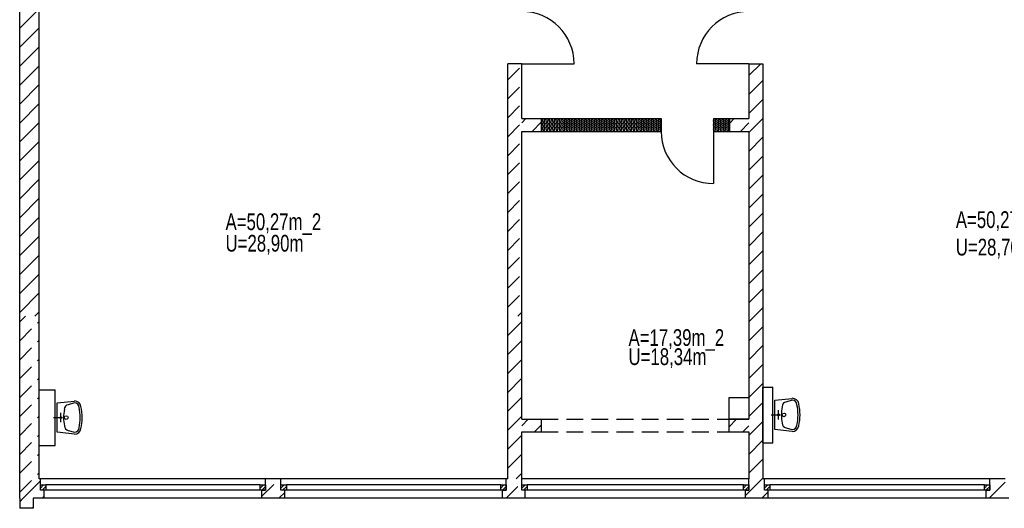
# Model space of a CAD drawing. Header units: metres. Extents: x 940 to 7099, y 1771 to 4983.
# Tile 1 of 15: x 1300 to 2770, y 1771 to 2501. Entities that reach past the tile are written whole.
import ezdxf

# ---------------------------------------------------------------- set-up
doc = ezdxf.new("R2010")
doc.units = ezdxf.units.M
doc.header["$LTSCALE"] = 100
doc.header["$MEASUREMENT"] = 0
doc.linetypes.add('DASHDOT', pattern=[1, 0.5, -0.25, 0, -0.25])
doc.linetypes.add('HIDDEN', pattern=[0.375, 0.25, -0.125])
for name, color, linetype in [('20', 211, 'Continuous'), ('22', 211, 'Continuous'), ('30', 5, 'Continuous'), ('32', 2, 'Continuous'), ('36', 3, 'Continuous'), ('64', 7, 'Continuous'), ('67', 2, 'Continuous'), ('68', 211, 'Continuous'), ('69', 6, 'Continuous')]:
    doc.layers.add(name, color=color, linetype=linetype)

msp = doc.modelspace()

# ---------------------------------------------------------------- linework, layer by layer
at = {"layer": '20', "linetype": 'Continuous'}
for p, q in [((1300, 2487.9394), (1329, 2516.9394)), ((1300, 2459.6551), (1329, 2488.6551)), ((1300, 2431.3708), (1329, 2460.3708)), ((1300, 2403.0866), (1329, 2432.0866)), ((2389, 2417.2843), (2406.7157, 2435)), ((1300, 2374.8023), (1329, 2403.8023)), ((2389, 2389), (2410, 2410)), ((1300, 2346.518), (1329, 2375.518)), ((2389, 2360.7157), (2410, 2381.7157)), ((2389, 2332.4315), (2410, 2353.4315)), ((1300, 2318.2338), (1329, 2347.2338)), ((2081.075, 2348.9688), (2081.4246, 2350.0308)), ((2081.075, 2342.9688), (2081.4246, 2344.0308)), ((2083.9246, 2348.9688), (2083.575, 2350.0308)), ((2083.9246, 2342.9688), (2083.575, 2344.0308)), ((2086.075, 2348.9688), (2086.4246, 2350.0308)), ((2086.075, 2342.9688), (2086.4246, 2344.0308)), ((2088.9246, 2348.9688), (2088.575, 2350.0308)), ((2088.9246, 2342.9688), (2088.575, 2344.0308)), ((2091.075, 2348.9688), (2091.4246, 2350.0308)), ((2091.075, 2342.9688), (2091.4246, 2344.0308)), ((2093.9246, 2348.9688), (2093.575, 2350.0308)), ((2093.9246, 2342.9688), (2093.575, 2344.0308)), ((2096.075, 2348.9688), (2096.4246, 2350.0308)), ((2096.075, 2342.9688), (2096.4246, 2344.0308)), ((2098.9246, 2348.9688), (2098.575, 2350.0308)), ((2098.9246, 2342.9688), (2098.575, 2344.0308)), ((2101.075, 2348.9688), (2101.4246, 2350.0308)), ((2101.075, 2342.9688), (2101.4246, 2344.0308)), ((2103.9246, 2348.9688), (2103.575, 2350.0308)), ((2103.9246, 2342.9688), (2103.575, 2344.0308)), ((2106.075, 2348.9688), (2106.4246, 2350.0308)), ((2106.075, 2342.9688), (2106.4246, 2344.0308)), ((2108.9246, 2348.9688), (2108.575, 2350.0308)), ((2108.9246, 2342.9688), (2108.575, 2344.0308)), ((2111.075, 2348.9688), (2111.4246, 2350.0308)), ((2111.075, 2342.9688), (2111.4246, 2344.0308)), ((2113.9246, 2348.9688), (2113.575, 2350.0308)), ((2113.9246, 2342.9688), (2113.575, 2344.0308)), ((2116.075, 2348.9688), (2116.4246, 2350.0308)), ((2116.075, 2342.9688), (2116.4246, 2344.0308)), ((2118.9246, 2348.9688), (2118.575, 2350.0308)), ((2118.9246, 2342.9688), (2118.575, 2344.0308)), ((2121.075, 2348.9688), (2121.4246, 2350.0308)), ((2121.075, 2342.9688), (2121.4246, 2344.0308)), ((2123.9246, 2348.9688), (2123.575, 2350.0308)), ((2123.9246, 2342.9688), (2123.575, 2344.0308)), ((2126.075, 2348.9688), (2126.4246, 2350.0308)), ((2126.075, 2342.9688), (2126.4246, 2344.0308)), ((2128.9246, 2348.9688), (2128.575, 2350.0308)), ((2128.9246, 2342.9688), (2128.575, 2344.0308)), ((2131.075, 2348.9688), (2131.4246, 2350.0308)), ((2131.075, 2342.9688), (2131.4246, 2344.0308)), ((2133.9246, 2348.9688), (2133.575, 2350.0308)), ((2133.9246, 2342.9688), (2133.575, 2344.0308)), ((2136.075, 2348.9688), (2136.4246, 2350.0308)), ((2136.075, 2342.9688), (2136.4246, 2344.0308)), ((2138.9246, 2348.9688), (2138.575, 2350.0308)), ((2138.9246, 2342.9688), (2138.575, 2344.0308)), ((2141.075, 2348.9688), (2141.4246, 2350.0308)), ((2141.075, 2342.9688), (2141.4246, 2344.0308)), ((2143.9246, 2348.9688), (2143.575, 2350.0308)), ((2143.9246, 2342.9688), (2143.575, 2344.0308)), ((2146.075, 2348.9688), (2146.4246, 2350.0308)), ((2146.075, 2342.9688), (2146.4246, 2344.0308)), ((2148.9246, 2348.9688), (2148.575, 2350.0308)), ((2148.9246, 2342.9688), (2148.575, 2344.0308)), ((2151.075, 2348.9688), (2151.4246, 2350.0308)), ((2151.075, 2342.9688), (2151.4246, 2344.0308)), ((2153.9246, 2348.9688), (2153.575, 2350.0308)), ((2153.9246, 2342.9688), (2153.575, 2344.0308)), ((2156.075, 2348.9688), (2156.4246, 2350.0308)), ((2156.075, 2342.9688), (2156.4246, 2344.0308)), ((2158.9246, 2348.9688), (2158.575, 2350.0308)), ((2158.9246, 2342.9688), (2158.575, 2344.0308)), ((2161.075, 2348.9688), (2161.4246, 2350.0308)), ((2161.075, 2342.9688), (2161.4246, 2344.0308)), ((2163.9246, 2348.9688), (2163.575, 2350.0308)), ((2163.9246, 2342.9688), (2163.575, 2344.0308)), ((2166.075, 2348.9688), (2166.4246, 2350.0308)), ((2166.075, 2342.9688), (2166.4246, 2344.0308)), ((2168.9246, 2348.9688), (2168.575, 2350.0308)), ((2168.9246, 2342.9688), (2168.575, 2344.0308)), ((2171.075, 2348.9688), (2171.4246, 2350.0308)), ((2171.075, 2342.9688), (2171.4246, 2344.0308)), ((2173.9246, 2348.9688), (2173.575, 2350.0308)), ((2173.9246, 2342.9688), (2173.575, 2344.0308)), ((2176.075, 2348.9688), (2176.4246, 2350.0308)), ((2176.075, 2342.9688), (2176.4246, 2344.0308)), ((2178.9246, 2348.9688), (2178.575, 2350.0308)), ((2178.9246, 2342.9688), (2178.575, 2344.0308)), ((2181.075, 2348.9688), (2181.4246, 2350.0308)), ((2181.075, 2342.9688), (2181.4246, 2344.0308)), ((2183.9246, 2348.9688), (2183.575, 2350.0308)), ((2183.9246, 2342.9688), (2183.575, 2344.0308)), ((2186.075, 2348.9688), (2186.4246, 2350.0308)), ((2186.075, 2342.9688), (2186.4246, 2344.0308)), ((2188.9246, 2348.9688), (2188.575, 2350.0308)), ((2188.9246, 2342.9688), (2188.575, 2344.0308)), ((2191.075, 2348.9688), (2191.4246, 2350.0308)), ((2191.075, 2342.9688), (2191.4246, 2344.0308)), ((2193.9246, 2348.9688), (2193.575, 2350.0308)), ((2193.9246, 2342.9688), (2193.575, 2344.0308)), ((2196.075, 2348.9688), (2196.4246, 2350.0308)), ((2196.075, 2342.9688), (2196.4246, 2344.0308)), ((2198.9246, 2348.9688), (2198.575, 2350.0308)), ((2198.9246, 2342.9688), (2198.575, 2344.0308)), ((2201.075, 2348.9688), (2201.4246, 2350.0308)), ((2201.075, 2342.9688), (2201.4246, 2344.0308)), ((2203.9246, 2348.9688), (2203.575, 2350.0308)), ((2203.9246, 2342.9688), (2203.575, 2344.0308)), ((2206.075, 2348.9688), (2206.4246, 2350.0308)), ((2206.075, 2342.9688), (2206.4246, 2344.0308)), ((2208.9246, 2348.9688), (2208.575, 2350.0308)), ((2208.9246, 2342.9688), (2208.575, 2344.0308)), ((2211.075, 2348.9688), (2211.4246, 2350.0308)), ((2211.075, 2342.9688), (2211.4246, 2344.0308)), ((2213.9246, 2348.9688), (2213.575, 2350.0308)), ((2213.9246, 2342.9688), (2213.575, 2344.0308)), ((2216.075, 2348.9688), (2216.4246, 2350.0308)), ((2216.075, 2342.9688), (2216.4246, 2344.0308)), ((2218.9246, 2348.9688), (2218.575, 2350.0308)), ((2218.9246, 2342.9688), (2218.575, 2344.0308)), ((2221.075, 2348.9688), (2221.4246, 2350.0308)), ((2221.075, 2342.9688), (2221.4246, 2344.0308)), ((2223.9246, 2348.9688), (2223.575, 2350.0308)), ((2223.9246, 2342.9688), (2223.575, 2344.0308)), ((2226.075, 2348.9688), (2226.4246, 2350.0308)), ((2226.075, 2342.9688), (2226.4246, 2344.0308)), ((2228.9246, 2348.9688), (2228.575, 2350.0308)), ((2228.9246, 2342.9688), (2228.575, 2344.0308)), ((2231.075, 2348.9688), (2231.4246, 2350.0308)), ((2231.075, 2342.9688), (2231.4246, 2344.0308)), ((2233.9246, 2348.9688), (2233.575, 2350.0308)), ((2233.9246, 2342.9688), (2233.575, 2344.0308)), ((2236.075, 2348.9688), (2236.4246, 2350.0308)), ((2236.075, 2342.9688), (2236.4246, 2344.0308)), ((2238.9246, 2348.9688), (2238.575, 2350.0308)), ((2238.9246, 2342.9688), (2238.575, 2344.0308)), ((2241.075, 2348.9688), (2241.4246, 2350.0308)), ((2241.075, 2342.9688), (2241.4246, 2344.0308)), ((2243.9246, 2348.9688), (2243.575, 2350.0308)), ((2243.9246, 2342.9688), (2243.575, 2344.0308)), ((2246.075, 2348.9688), (2246.4246, 2350.0308)), ((2246.075, 2342.9688), (2246.4246, 2344.0308)), ((2248.9246, 2348.9688), (2248.575, 2350.0308)), ((2248.9246, 2342.9688), (2248.575, 2344.0308)), ((2251.075, 2348.9688), (2251.4246, 2350.0308)), ((2251.075, 2342.9688), (2251.4246, 2344.0308)), ((2253.9246, 2348.9688), (2253.575, 2350.0308)), ((2253.9246, 2342.9688), (2253.575, 2344.0308)), ((2256.075, 2348.9688), (2256.4246, 2350.0308)), ((2256.075, 2342.9688), (2256.4246, 2344.0308)), ((2336.075, 2348.9688), (2336.4246, 2350.0308)), ((2336.075, 2342.9688), (2336.4246, 2344.0308)), ((2338.9246, 2348.9688), (2338.575, 2350.0308)), ((2338.9246, 2342.9688), (2338.575, 2344.0308)), ((2341.075, 2348.9688), (2341.4246, 2350.0308)), ((2341.075, 2342.9688), (2341.4246, 2344.0308)), ((2343.9246, 2348.9688), (2343.575, 2350.0308)), ((2343.9246, 2342.9688), (2343.575, 2344.0308)), ((2346.075, 2348.9688), (2346.4246, 2350.0308)), ((2346.075, 2342.9688), (2346.4246, 2344.0308)), ((2348.9246, 2348.9688), (2348.575, 2350.0308)), ((2348.9246, 2342.9688), (2348.575, 2344.0308)), ((2351.075, 2348.9688), (2351.4246, 2350.0308)), ((2351.075, 2342.9688), (2351.4246, 2344.0308)), ((2353.9246, 2348.9688), (2353.575, 2350.0308)), ((2353.9246, 2342.9688), (2353.575, 2344.0308)), ((2356.075, 2348.9688), (2356.4246, 2350.0308)), ((2356.075, 2342.9688), (2356.4246, 2344.0308)), ((2358.9246, 2348.9688), (2358.575, 2350.0308)), ((2358.9246, 2342.9688), (2358.575, 2344.0308)), ((2081.075, 2336.9688), (2081.4246, 2338.0308)), ((2083.9246, 2336.9688), (2083.575, 2338.0308)), ((2086.075, 2336.9688), (2086.4246, 2338.0308)), ((2088.9246, 2336.9688), (2088.575, 2338.0308)), ((2091.075, 2336.9688), (2091.4246, 2338.0308)), ((2093.9246, 2336.9688), (2093.575, 2338.0308)), ((2096.075, 2336.9688), (2096.4246, 2338.0308)), ((2098.9246, 2336.9688), (2098.575, 2338.0308)), ((2101.075, 2336.9688), (2101.4246, 2338.0308)), ((2103.9246, 2336.9688), (2103.575, 2338.0308)), ((2106.075, 2336.9688), (2106.4246, 2338.0308)), ((2108.9246, 2336.9688), (2108.575, 2338.0308)), ((2111.075, 2336.9688), (2111.4246, 2338.0308)), ((2113.9246, 2336.9688), (2113.575, 2338.0308)), ((2116.075, 2336.9688), (2116.4246, 2338.0308)), ((2118.9246, 2336.9688), (2118.575, 2338.0308)), ((2121.075, 2336.9688), (2121.4246, 2338.0308)), ((2123.9246, 2336.9688), (2123.575, 2338.0308)), ((2126.075, 2336.9688), (2126.4246, 2338.0308)), ((2128.9246, 2336.9688), (2128.575, 2338.0308)), ((2131.075, 2336.9688), (2131.4246, 2338.0308)), ((2133.9246, 2336.9688), (2133.575, 2338.0308)), ((2136.075, 2336.9688), (2136.4246, 2338.0308)), ((2138.9246, 2336.9688), (2138.575, 2338.0308)), ((2141.075, 2336.9688), (2141.4246, 2338.0308)), ((2143.9246, 2336.9688), (2143.575, 2338.0308)), ((2146.075, 2336.9688), (2146.4246, 2338.0308)), ((2148.9246, 2336.9688), (2148.575, 2338.0308)), ((2151.075, 2336.9688), (2151.4246, 2338.0308)), ((2153.9246, 2336.9688), (2153.575, 2338.0308)), ((2156.075, 2336.9688), (2156.4246, 2338.0308)), ((2158.9246, 2336.9688), (2158.575, 2338.0308)), ((2161.075, 2336.9688), (2161.4246, 2338.0308)), ((2163.9246, 2336.9688), (2163.575, 2338.0308)), ((2166.075, 2336.9688), (2166.4246, 2338.0308)), ((2168.9246, 2336.9688), (2168.575, 2338.0308)), ((2171.075, 2336.9688), (2171.4246, 2338.0308)), ((2173.9246, 2336.9688), (2173.575, 2338.0308)), ((2176.075, 2336.9688), (2176.4246, 2338.0308)), ((2178.9246, 2336.9688), (2178.575, 2338.0308)), ((2181.075, 2336.9688), (2181.4246, 2338.0308)), ((2183.9246, 2336.9688), (2183.575, 2338.0308)), ((2186.075, 2336.9688), (2186.4246, 2338.0308)), ((2188.9246, 2336.9688), (2188.575, 2338.0308)), ((2191.075, 2336.9688), (2191.4246, 2338.0308)), ((2193.9246, 2336.9688), (2193.575, 2338.0308)), ((2196.075, 2336.9688), (2196.4246, 2338.0308)), ((2198.9246, 2336.9688), (2198.575, 2338.0308)), ((2201.075, 2336.9688), (2201.4246, 2338.0308)), ((2203.9246, 2336.9688), (2203.575, 2338.0308)), ((2206.075, 2336.9688), (2206.4246, 2338.0308)), ((2208.9246, 2336.9688), (2208.575, 2338.0308)), ((2211.075, 2336.9688), (2211.4246, 2338.0308)), ((2213.9246, 2336.9688), (2213.575, 2338.0308)), ((2216.075, 2336.9688), (2216.4246, 2338.0308)), ((2218.9246, 2336.9688), (2218.575, 2338.0308)), ((2221.075, 2336.9688), (2221.4246, 2338.0308)), ((2223.9246, 2336.9688), (2223.575, 2338.0308)), ((2226.075, 2336.9688), (2226.4246, 2338.0308)), ((2228.9246, 2336.9688), (2228.575, 2338.0308)), ((2231.075, 2336.9688), (2231.4246, 2338.0308)), ((2233.9246, 2336.9688), (2233.575, 2338.0308)), ((2236.075, 2336.9688), (2236.4246, 2338.0308)), ((2238.9246, 2336.9688), (2238.575, 2338.0308)), ((2241.075, 2336.9688), (2241.4246, 2338.0308)), ((2243.9246, 2336.9688), (2243.575, 2338.0308)), ((2246.075, 2336.9688), (2246.4246, 2338.0308)), ((2248.9246, 2336.9688), (2248.575, 2338.0308)), ((2251.075, 2336.9688), (2251.4246, 2338.0308)), ((2253.9246, 2336.9688), (2253.575, 2338.0308)), ((2256.075, 2336.9688), (2256.4246, 2338.0308)), ((2336.075, 2336.9688), (2336.4246, 2338.0308)), ((2338.9246, 2336.9688), (2338.575, 2338.0308)), ((2341.075, 2336.9688), (2341.4246, 2338.0308)), ((2343.9246, 2336.9688), (2343.575, 2338.0308)), ((2346.075, 2336.9688), (2346.4246, 2338.0308)), ((2348.9246, 2336.9688), (2348.575, 2338.0308)), ((2351.075, 2336.9688), (2351.4246, 2338.0308)), ((2353.9246, 2336.9688), (2353.575, 2338.0308)), ((2356.075, 2336.9688), (2356.4246, 2338.0308)), ((2358.9246, 2336.9688), (2358.575, 2338.0308)), ((2389, 2304.1472), (2410, 2325.1472)), ((1300, 2289.9495), (1329, 2318.9495)), ((2389, 2275.8629), (2410, 2296.8629)), ((1300, 2261.6652), (1329, 2290.6652)), ((2389, 2247.5786), (2410, 2268.5786)), ((1300, 2233.381), (1329, 2262.381)), ((2389, 2219.2944), (2410, 2240.2944)), ((1300, 2205.0967), (1329, 2234.0967)), ((1300, 2176.8124), (1329, 2205.8124)), ((2389, 2191.0101), (2410, 2212.0101)), ((1300, 2148.5281), (1329, 2177.5281)), ((2389, 2162.7258), (2410, 2183.7258)), ((1300, 2120.2439), (1329, 2149.2439)), ((2389, 2134.4416), (2410, 2155.4416)), ((1300, 2091.9596), (1329, 2120.9596)), ((2389, 2106.1573), (2410, 2127.1573)), ((1300, 2063.6753), (1329, 2092.6753)), ((2389, 2077.873), (2410, 2098.873)), ((1322.6089, 2058), (1329, 2064.3911)), ((2397.4113, 2058), (2410, 2070.5887)), ((2029, 2057.2843), (2029.7157, 2058)), ((2029, 2029), (2050, 2050)), ((2389, 2049.5887), (2397.4113, 2058)), ((2389, 2021.3045), (2410, 2042.3045)), ((2029, 2000.7157), (2050, 2021.7157)), ((2389, 1993.0202), (2410, 2014.0202)), ((2029, 1972.4315), (2050, 1993.4315)), ((2389, 1964.7359), (2410, 1985.7359)), ((2029, 1944.1472), (2050, 1965.1472)), ((2389, 1936.4517), (2410, 1957.4517)), ((2029, 1915.8629), (2050, 1936.8629)), ((2389, 1908.1674), (2410, 1929.1674)), ((2029, 1887.5786), (2050, 1908.5786)), ((2389, 1879.8831), (2410, 1900.8831)), ((2029, 1859.2944), (2050, 1880.2944)), ((2389, 1851.5988), (2410, 1872.5988)), ((2029, 1831.0101), (2050, 1852.0101)), ((2389, 1823.3146), (2410, 1844.3146)), ((2041.2742, 1815), (2050, 1823.7258)), ((1305.1674, 1786), (1331, 1811.8326)), ((2384, 1790.0303), (2408.9697, 1815)), ((2408.9697, 1815), (2410, 1816.0303)), ((2747.6652, 1786), (2771.75, 1810.0848)), ((2408.254, 1786), (2418, 1795.746)), ((1300, 1780.8326), (1305.1674, 1786)), ((1333.4517, 1786), (1336.5, 1789.0483)), ((1318.4517, 1771), (1320, 1772.5483))]:
    msp.add_line(p, q, dxfattribs=at)
for centre, start, end in [((2082.4998, 2354.4998), 269.142, 270.858), ((2087.4998, 2354.4998), 269.142, 270.858), ((2092.4998, 2354.4998), 269.142, 270.858), ((2097.4998, 2354.4998), 269.142, 270.858), ((2102.4998, 2354.4998), 269.142, 270.858), ((2107.4998, 2354.4998), 269.142, 270.858), ((2112.4998, 2354.4998), 269.142, 270.858), ((2117.4998, 2354.4998), 269.142, 270.858), ((2122.4998, 2354.4998), 269.142, 270.858), ((2127.4998, 2354.4998), 269.142, 270.858), ((2132.4998, 2354.4998), 269.142, 270.858), ((2137.4998, 2354.4998), 269.142, 270.858), ((2142.4998, 2354.4998), 269.142, 270.858), ((2147.4998, 2354.4998), 269.142, 270.858), ((2152.4998, 2354.4998), 269.142, 270.858), ((2157.4998, 2354.4998), 269.142, 270.858), ((2162.4998, 2354.4998), 269.142, 270.858), ((2167.4998, 2354.4998), 269.142, 270.858), ((2172.4998, 2354.4998), 269.142, 270.858), ((2177.4998, 2354.4998), 269.142, 270.858), ((2182.4998, 2354.4998), 269.142, 270.858), ((2187.4998, 2354.4998), 269.142, 270.858), ((2192.4998, 2354.4998), 269.142, 270.858), ((2197.4998, 2354.4998), 269.142, 270.858), ((2202.4998, 2354.4998), 269.142, 270.858), ((2207.4998, 2354.4998), 269.142, 270.858), ((2212.4998, 2354.4998), 269.142, 270.858), ((2217.4998, 2354.4998), 269.142, 270.858), ((2222.4998, 2354.4998), 269.142, 270.858), ((2227.4998, 2354.4998), 269.142, 270.858), ((2232.4998, 2354.4998), 269.142, 270.858), ((2237.4998, 2354.4998), 269.142, 270.858), ((2242.4998, 2354.4998), 269.142, 270.858), ((2247.4998, 2354.4998), 269.142, 270.858), ((2252.4998, 2354.4998), 269.142, 270.858), ((2257.4998, 2354.4998), 269.142, 270.858), ((2337.4998, 2354.4998), 269.142, 270.858), ((2342.4998, 2354.4998), 269.142, 270.858), ((2347.4998, 2354.4998), 269.142, 270.858), ((2352.4998, 2354.4998), 269.142, 270.858), ((2357.4998, 2354.4998), 269.142, 270.858), ((2079.9998, 2350.4998), 90, 131.8017), ((2079.9998, 2344.4998), 90, 131.8017), ((2079.9998, 2338.4998), 90, 131.8017), ((2079.9998, 2350.4998), 341.7795, 90), ((2079.9998, 2344.4998), 341.7795, 90), ((2079.9998, 2338.4998), 341.7795, 90), ((2082.4998, 2348.4998), 161.7795, 18.2205), ((2082.4998, 2342.4998), 161.7795, 18.2205), ((2084.9998, 2350.4998), 90, 198.2205), ((2084.9998, 2344.4998), 90, 198.2205), ((2084.9998, 2338.4998), 90, 198.2205), ((2084.9998, 2350.4998), 341.7795, 90), ((2084.9998, 2344.4998), 341.7795, 90), ((2084.9998, 2338.4998), 341.7795, 90), ((2087.4998, 2348.4998), 161.7795, 18.2205), ((2087.4998, 2342.4998), 161.7795, 18.2205), ((2089.9998, 2350.4998), 90, 198.2205), ((2089.9998, 2344.4998), 90, 198.2205), ((2089.9998, 2338.4998), 90, 198.2205), ((2089.9998, 2350.4998), 341.7795, 90), ((2089.9998, 2344.4998), 341.7795, 90), ((2089.9998, 2338.4998), 341.7795, 90), ((2092.4998, 2348.4998), 161.7795, 18.2205), ((2092.4998, 2342.4998), 161.7795, 18.2205), ((2094.9998, 2350.4998), 90, 198.2205), ((2094.9998, 2344.4998), 90, 198.2205), ((2094.9998, 2338.4998), 90, 198.2205), ((2094.9998, 2350.4998), 341.7795, 90), ((2094.9998, 2344.4998), 341.7795, 90), ((2094.9998, 2338.4998), 341.7795, 90), ((2097.4998, 2348.4998), 161.7795, 18.2205), ((2097.4998, 2342.4998), 161.7795, 18.2205), ((2099.9998, 2350.4998), 90, 198.2205), ((2099.9998, 2344.4998), 90, 198.2205), ((2099.9998, 2338.4998), 90, 198.2205), ((2099.9998, 2350.4998), 341.7795, 90), ((2099.9998, 2344.4998), 341.7795, 90), ((2099.9998, 2338.4998), 341.7795, 90), ((2102.4998, 2348.4998), 161.7795, 18.2205), ((2102.4998, 2342.4998), 161.7795, 18.2205), ((2104.9998, 2350.4998), 90, 198.2205), ((2104.9998, 2344.4998), 90, 198.2205), ((2104.9998, 2338.4998), 90, 198.2205), ((2104.9998, 2350.4998), 341.7795, 90), ((2104.9998, 2344.4998), 341.7795, 90), ((2104.9998, 2338.4998), 341.7795, 90), ((2107.4998, 2348.4998), 161.7795, 18.2205), ((2107.4998, 2342.4998), 161.7795, 18.2205), ((2109.9998, 2350.4998), 90, 198.2205), ((2109.9998, 2344.4998), 90, 198.2205), ((2109.9998, 2338.4998), 90, 198.2205), ((2109.9998, 2350.4998), 341.7795, 90), ((2109.9998, 2344.4998), 341.7795, 90), ((2109.9998, 2338.4998), 341.7795, 90), ((2112.4998, 2348.4998), 161.7795, 18.2205), ((2112.4998, 2342.4998), 161.7795, 18.2205), ((2114.9998, 2350.4998), 90, 198.2205), ((2114.9998, 2344.4998), 90, 198.2205), ((2114.9998, 2338.4998), 90, 198.2205), ((2114.9998, 2350.4998), 341.7795, 90), ((2114.9998, 2344.4998), 341.7795, 90), ((2114.9998, 2338.4998), 341.7795, 90), ((2117.4998, 2348.4998), 161.7795, 18.2205), ((2117.4998, 2342.4998), 161.7795, 18.2205), ((2119.9998, 2350.4998), 90, 198.2205), ((2119.9998, 2344.4998), 90, 198.2205), ((2119.9998, 2338.4998), 90, 198.2205), ((2119.9998, 2350.4998), 341.7795, 90), ((2119.9998, 2344.4998), 341.7795, 90), ((2119.9998, 2338.4998), 341.7795, 90), ((2122.4998, 2348.4998), 161.7795, 18.2205), ((2122.4998, 2342.4998), 161.7795, 18.2205), ((2124.9998, 2350.4998), 90, 198.2205), ((2124.9998, 2344.4998), 90, 198.2205), ((2124.9998, 2338.4998), 90, 198.2205), ((2124.9998, 2350.4998), 341.7795, 90), ((2124.9998, 2344.4998), 341.7795, 90), ((2124.9998, 2338.4998), 341.7795, 90), ((2127.4998, 2348.4998), 161.7795, 18.2205), ((2127.4998, 2342.4998), 161.7795, 18.2205), ((2129.9998, 2350.4998), 90, 198.2205), ((2129.9998, 2344.4998), 90, 198.2205), ((2129.9998, 2338.4998), 90, 198.2205), ((2129.9998, 2350.4998), 341.7795, 90), ((2129.9998, 2344.4998), 341.7795, 90), ((2129.9998, 2338.4998), 341.7795, 90), ((2132.4998, 2348.4998), 161.7795, 18.2205), ((2132.4998, 2342.4998), 161.7795, 18.2205), ((2134.9998, 2350.4998), 90, 198.2205), ((2134.9998, 2344.4998), 90, 198.2205), ((2134.9998, 2338.4998), 90, 198.2205), ((2134.9998, 2350.4998), 341.7795, 90), ((2134.9998, 2344.4998), 341.7795, 90), ((2134.9998, 2338.4998), 341.7795, 90), ((2137.4998, 2348.4998), 161.7795, 18.2205), ((2137.4998, 2342.4998), 161.7795, 18.2205), ((2139.9998, 2350.4998), 90, 198.2205), ((2139.9998, 2344.4998), 90, 198.2205), ((2139.9998, 2338.4998), 90, 198.2205), ((2139.9998, 2350.4998), 341.7795, 90), ((2139.9998, 2344.4998), 341.7795, 90), ((2139.9998, 2338.4998), 341.7795, 90), ((2142.4998, 2348.4998), 161.7795, 18.2205), ((2142.4998, 2342.4998), 161.7795, 18.2205), ((2144.9998, 2350.4998), 90, 198.2205), ((2144.9998, 2344.4998), 90, 198.2205), ((2144.9998, 2338.4998), 90, 198.2205), ((2144.9998, 2350.4998), 341.7795, 90), ((2144.9998, 2344.4998), 341.7795, 90), ((2144.9998, 2338.4998), 341.7795, 90), ((2147.4998, 2348.4998), 161.7795, 18.2205), ((2147.4998, 2342.4998), 161.7795, 18.2205), ((2149.9998, 2350.4998), 90, 198.2205), ((2149.9998, 2344.4998), 90, 198.2205), ((2149.9998, 2338.4998), 90, 198.2205), ((2149.9998, 2350.4998), 341.7795, 90), ((2149.9998, 2344.4998), 341.7795, 90), ((2149.9998, 2338.4998), 341.7795, 90), ((2152.4998, 2348.4998), 161.7795, 18.2205), ((2152.4998, 2342.4998), 161.7795, 18.2205), ((2154.9998, 2350.4998), 90, 198.2205), ((2154.9998, 2344.4998), 90, 198.2205), ((2154.9998, 2338.4998), 90, 198.2205), ((2154.9998, 2350.4998), 341.7795, 90), ((2154.9998, 2344.4998), 341.7795, 90), ((2154.9998, 2338.4998), 341.7795, 90), ((2157.4998, 2348.4998), 161.7795, 18.2205), ((2157.4998, 2342.4998), 161.7795, 18.2205), ((2159.9998, 2350.4998), 90, 198.2205), ((2159.9998, 2344.4998), 90, 198.2205), ((2159.9998, 2338.4998), 90, 198.2205), ((2159.9998, 2350.4998), 341.7795, 90), ((2159.9998, 2344.4998), 341.7795, 90), ((2159.9998, 2338.4998), 341.7795, 90), ((2162.4998, 2348.4998), 161.7795, 18.2205), ((2162.4998, 2342.4998), 161.7795, 18.2205), ((2164.9998, 2350.4998), 90, 198.2205), ((2164.9998, 2344.4998), 90, 198.2205), ((2164.9998, 2338.4998), 90, 198.2205), ((2164.9998, 2350.4998), 341.7795, 90), ((2164.9998, 2344.4998), 341.7795, 90), ((2164.9998, 2338.4998), 341.7795, 90), ((2167.4998, 2348.4998), 161.7795, 18.2205), ((2167.4998, 2342.4998), 161.7795, 18.2205), ((2169.9998, 2350.4998), 90, 198.2205), ((2169.9998, 2344.4998), 90, 198.2205), ((2169.9998, 2338.4998), 90, 198.2205), ((2169.9998, 2350.4998), 341.7795, 90), ((2169.9998, 2344.4998), 341.7795, 90), ((2169.9998, 2338.4998), 341.7795, 90), ((2172.4998, 2348.4998), 161.7795, 18.2205), ((2172.4998, 2342.4998), 161.7795, 18.2205), ((2174.9998, 2350.4998), 90, 198.2205), ((2174.9998, 2344.4998), 90, 198.2205), ((2174.9998, 2338.4998), 90, 198.2205), ((2174.9998, 2350.4998), 341.7795, 90), ((2174.9998, 2344.4998), 341.7795, 90), ((2174.9998, 2338.4998), 341.7795, 90), ((2177.4998, 2348.4998), 161.7795, 18.2205), ((2177.4998, 2342.4998), 161.7795, 18.2205), ((2179.9998, 2350.4998), 90, 198.2205), ((2179.9998, 2344.4998), 90, 198.2205), ((2179.9998, 2338.4998), 90, 198.2205), ((2179.9998, 2350.4998), 341.7795, 90), ((2179.9998, 2344.4998), 341.7795, 90), ((2179.9998, 2338.4998), 341.7795, 90), ((2182.4998, 2348.4998), 161.7795, 18.2205), ((2182.4998, 2342.4998), 161.7795, 18.2205), ((2184.9998, 2350.4998), 90, 198.2205), ((2184.9998, 2344.4998), 90, 198.2205), ((2184.9998, 2338.4998), 90, 198.2205), ((2184.9998, 2350.4998), 341.7795, 90), ((2184.9998, 2344.4998), 341.7795, 90), ((2184.9998, 2338.4998), 341.7795, 90), ((2187.4998, 2348.4998), 161.7795, 18.2205), ((2187.4998, 2342.4998), 161.7795, 18.2205), ((2189.9998, 2350.4998), 90, 198.2205), ((2189.9998, 2344.4998), 90, 198.2205), ((2189.9998, 2338.4998), 90, 198.2205), ((2189.9998, 2350.4998), 341.7795, 90), ((2189.9998, 2344.4998), 341.7795, 90), ((2189.9998, 2338.4998), 341.7795, 90), ((2192.4998, 2348.4998), 161.7795, 18.2205), ((2192.4998, 2342.4998), 161.7795, 18.2205), ((2194.9998, 2350.4998), 90, 198.2205), ((2194.9998, 2344.4998), 90, 198.2205), ((2194.9998, 2338.4998), 90, 198.2205), ((2194.9998, 2350.4998), 341.7795, 90), ((2194.9998, 2344.4998), 341.7795, 90), ((2194.9998, 2338.4998), 341.7795, 90), ((2197.4998, 2348.4998), 161.7795, 18.2205), ((2197.4998, 2342.4998), 161.7795, 18.2205), ((2199.9998, 2350.4998), 90, 198.2205), ((2199.9998, 2344.4998), 90, 198.2205), ((2199.9998, 2338.4998), 90, 198.2205), ((2199.9998, 2350.4998), 341.7795, 90), ((2199.9998, 2344.4998), 341.7795, 90), ((2199.9998, 2338.4998), 341.7795, 90), ((2202.4998, 2348.4998), 161.7795, 18.2205), ((2202.4998, 2342.4998), 161.7795, 18.2205), ((2204.9998, 2350.4998), 90, 198.2205), ((2204.9998, 2344.4998), 90, 198.2205), ((2204.9998, 2338.4998), 90, 198.2205), ((2204.9998, 2350.4998), 341.7795, 90), ((2204.9998, 2344.4998), 341.7795, 90), ((2204.9998, 2338.4998), 341.7795, 90), ((2207.4998, 2348.4998), 161.7795, 18.2205), ((2207.4998, 2342.4998), 161.7795, 18.2205), ((2209.9998, 2350.4998), 90, 198.2205), ((2209.9998, 2344.4998), 90, 198.2205), ((2209.9998, 2338.4998), 90, 198.2205), ((2209.9998, 2350.4998), 341.7795, 90), ((2209.9998, 2344.4998), 341.7795, 90), ((2209.9998, 2338.4998), 341.7795, 90), ((2212.4998, 2348.4998), 161.7795, 18.2205), ((2212.4998, 2342.4998), 161.7795, 18.2205), ((2214.9998, 2350.4998), 90, 198.2205), ((2214.9998, 2344.4998), 90, 198.2205), ((2214.9998, 2338.4998), 90, 198.2205), ((2214.9998, 2350.4998), 341.7795, 90), ((2214.9998, 2344.4998), 341.7795, 90), ((2214.9998, 2338.4998), 341.7795, 90), ((2217.4998, 2348.4998), 161.7795, 18.2205), ((2217.4998, 2342.4998), 161.7795, 18.2205), ((2219.9998, 2350.4998), 90, 198.2205), ((2219.9998, 2344.4998), 90, 198.2205), ((2219.9998, 2338.4998), 90, 198.2205), ((2219.9998, 2350.4998), 341.7795, 90), ((2219.9998, 2344.4998), 341.7795, 90), ((2219.9998, 2338.4998), 341.7795, 90), ((2222.4998, 2348.4998), 161.7795, 18.2205), ((2222.4998, 2342.4998), 161.7795, 18.2205), ((2224.9998, 2350.4998), 90, 198.2205), ((2224.9998, 2344.4998), 90, 198.2205), ((2224.9998, 2338.4998), 90, 198.2205), ((2224.9998, 2350.4998), 341.7795, 90), ((2224.9998, 2344.4998), 341.7795, 90), ((2224.9998, 2338.4998), 341.7795, 90), ((2227.4998, 2348.4998), 161.7795, 18.2205), ((2227.4998, 2342.4998), 161.7795, 18.2205), ((2229.9998, 2350.4998), 90, 198.2205), ((2229.9998, 2344.4998), 90, 198.2205), ((2229.9998, 2338.4998), 90, 198.2205), ((2229.9998, 2350.4998), 341.7795, 90), ((2229.9998, 2344.4998), 341.7795, 90), ((2229.9998, 2338.4998), 341.7795, 90), ((2232.4998, 2348.4998), 161.7795, 18.2205), ((2232.4998, 2342.4998), 161.7795, 18.2205), ((2234.9998, 2350.4998), 90, 198.2205), ((2234.9998, 2344.4998), 90, 198.2205), ((2234.9998, 2338.4998), 90, 198.2205), ((2234.9998, 2350.4998), 341.7795, 90), ((2234.9998, 2344.4998), 341.7795, 90), ((2234.9998, 2338.4998), 341.7795, 90), ((2237.4998, 2348.4998), 161.7795, 18.2205), ((2237.4998, 2342.4998), 161.7795, 18.2205), ((2239.9998, 2350.4998), 90, 198.2205), ((2239.9998, 2344.4998), 90, 198.2205), ((2239.9998, 2338.4998), 90, 198.2205), ((2239.9998, 2350.4998), 341.7795, 90), ((2239.9998, 2344.4998), 341.7795, 90), ((2239.9998, 2338.4998), 341.7795, 90), ((2242.4998, 2348.4998), 161.7795, 18.2205), ((2242.4998, 2342.4998), 161.7795, 18.2205), ((2244.9998, 2350.4998), 90, 198.2205), ((2244.9998, 2344.4998), 90, 198.2205), ((2244.9998, 2338.4998), 90, 198.2205), ((2244.9998, 2350.4998), 341.7795, 90), ((2244.9998, 2344.4998), 341.7795, 90), ((2244.9998, 2338.4998), 341.7795, 90), ((2247.4998, 2348.4998), 161.7795, 18.2205), ((2247.4998, 2342.4998), 161.7795, 18.2205), ((2249.9998, 2350.4998), 90, 198.2205), ((2249.9998, 2344.4998), 90, 198.2205), ((2249.9998, 2338.4998), 90, 198.2205), ((2249.9998, 2350.4998), 341.7795, 90), ((2249.9998, 2344.4998), 341.7795, 90), ((2249.9998, 2338.4998), 341.7795, 90), ((2252.4998, 2348.4998), 161.7795, 18.2205), ((2252.4998, 2342.4998), 161.7795, 18.2205), ((2254.9998, 2350.4998), 90, 198.2205), ((2254.9998, 2344.4998), 90, 198.2205), ((2254.9998, 2338.4998), 90, 198.2205), ((2254.9998, 2350.4998), 341.7795, 90), ((2254.9998, 2344.4998), 341.7795, 90), ((2254.9998, 2338.4998), 341.7795, 90), ((2257.4998, 2348.4998), 161.7795, 289.478), ((2257.4998, 2342.4998), 161.7795, 289.478), ((2334.9998, 2350.4998), 341.7795, 48.1811), ((2337.4998, 2348.4998), 161.7795, 179.142), ((2337.4998, 2348.4998), 180.858, 18.2205), ((2334.9998, 2344.4998), 341.7795, 48.1811), ((2337.4998, 2342.4998), 161.7795, 179.142), ((2337.4998, 2342.4998), 180.858, 18.2205), ((2334.9998, 2338.4998), 341.7795, 48.1811), ((2339.9998, 2350.4998), 90, 198.2205), ((2339.9998, 2344.4998), 90, 198.2205), ((2339.9998, 2338.4998), 90, 198.2205), ((2339.9998, 2350.4998), 341.7795, 90), ((2339.9998, 2344.4998), 341.7795, 90), ((2339.9998, 2338.4998), 341.7795, 90), ((2342.4998, 2348.4998), 161.7795, 18.2205), ((2342.4998, 2342.4998), 161.7795, 18.2205), ((2344.9998, 2350.4998), 90, 198.2205), ((2344.9998, 2344.4998), 90, 198.2205), ((2344.9998, 2338.4998), 90, 198.2205), ((2344.9998, 2350.4998), 341.7795, 90), ((2344.9998, 2344.4998), 341.7795, 90), ((2344.9998, 2338.4998), 341.7795, 90), ((2347.4998, 2348.4998), 161.7795, 18.2205), ((2347.4998, 2342.4998), 161.7795, 18.2205), ((2349.9998, 2350.4998), 90, 198.2205), ((2349.9998, 2344.4998), 90, 198.2205), ((2349.9998, 2338.4998), 90, 198.2205), ((2349.9998, 2350.4998), 341.7795, 90), ((2349.9998, 2344.4998), 341.7795, 90), ((2349.9998, 2338.4998), 341.7795, 90), ((2352.4998, 2348.4998), 161.7795, 18.2205), ((2352.4998, 2342.4998), 161.7795, 18.2205), ((2354.9998, 2350.4998), 90, 198.2205), ((2354.9998, 2344.4998), 90, 198.2205), ((2354.9998, 2338.4998), 90, 198.2205), ((2354.9998, 2350.4998), 341.7795, 90), ((2354.9998, 2344.4998), 341.7795, 90), ((2354.9998, 2338.4998), 341.7795, 90), ((2357.4998, 2348.4998), 161.7795, 18.2205), ((2357.4998, 2342.4998), 161.7795, 18.2205), ((2359.9998, 2350.4998), 90, 198.2205), ((2359.9998, 2344.4998), 90, 198.2205), ((2359.9998, 2338.4998), 90, 198.2205), ((2359.9998, 2350.4998), 89.9936, 90), ((2359.9998, 2344.4998), 89.9936, 90), ((2359.9998, 2338.4998), 89.9936, 90), ((2082.4998, 2336.4998), 161.7795, 18.2205), ((2087.4998, 2336.4998), 161.7795, 18.2205), ((2092.4998, 2336.4998), 161.7795, 18.2205), ((2097.4998, 2336.4998), 161.7795, 18.2205), ((2102.4998, 2336.4998), 161.7795, 18.2205), ((2107.4998, 2336.4998), 161.7795, 18.2205), ((2112.4998, 2336.4998), 161.7795, 18.2205), ((2117.4998, 2336.4998), 161.7795, 18.2205), ((2122.4998, 2336.4998), 161.7795, 18.2205), ((2127.4998, 2336.4998), 161.7795, 18.2205), ((2132.4998, 2336.4998), 161.7795, 18.2205), ((2137.4998, 2336.4998), 161.7795, 18.2205), ((2142.4998, 2336.4998), 161.7795, 18.2205), ((2147.4998, 2336.4998), 161.7795, 18.2205), ((2152.4998, 2336.4998), 161.7795, 18.2205), ((2157.4998, 2336.4998), 161.7795, 18.2205), ((2162.4998, 2336.4998), 161.7795, 18.2205), ((2167.4998, 2336.4998), 161.7795, 18.2205), ((2172.4998, 2336.4998), 161.7795, 18.2205), ((2177.4998, 2336.4998), 161.7795, 18.2205), ((2182.4998, 2336.4998), 161.7795, 18.2205), ((2187.4998, 2336.4998), 161.7795, 18.2205), ((2192.4998, 2336.4998), 161.7795, 18.2205), ((2197.4998, 2336.4998), 161.7795, 18.2205), ((2202.4998, 2336.4998), 161.7795, 18.2205), ((2207.4998, 2336.4998), 161.7795, 18.2205), ((2212.4998, 2336.4998), 161.7795, 18.2205), ((2217.4998, 2336.4998), 161.7795, 18.2205), ((2222.4998, 2336.4998), 161.7795, 18.2205), ((2227.4998, 2336.4998), 161.7795, 18.2205), ((2232.4998, 2336.4998), 161.7795, 18.2205), ((2237.4998, 2336.4998), 161.7795, 18.2205), ((2242.4998, 2336.4998), 161.7795, 18.2205), ((2247.4998, 2336.4998), 161.7795, 18.2205), ((2252.4998, 2336.4998), 161.7795, 18.2205), ((2257.4998, 2336.4998), 161.7795, 289.478), ((2337.4998, 2336.4998), 161.7795, 179.142), ((2337.4998, 2336.4998), 180.858, 18.2205), ((2342.4998, 2336.4998), 161.7795, 18.2205), ((2347.4998, 2336.4998), 161.7795, 18.2205), ((2352.4998, 2336.4998), 161.7795, 18.2205), ((2357.4998, 2336.4998), 161.7795, 18.2205)]:
    msp.add_arc(centre, 1.5, start, end, dxfattribs=at)
at = {"layer": '22', "linetype": 'HIDDEN'}
for p, q in [((2029, 2410.8377), (2050, 2431.8377)), ((2029, 2382.5534), (2050, 2403.5534)), ((2029, 2354.2691), (2050, 2375.2691)), ((2050, 2346.9848), (2056.0152, 2353)), ((2360, 2345.8579), (2367.1421, 2353)), ((2029, 2325.9848), (2050, 2346.9848)), ((2065.2994, 2334), (2079, 2347.7006)), ((2376.4264, 2334), (2389, 2346.5736)), ((2029, 2297.7006), (2050, 2318.7006)), ((2029, 2269.4163), (2050, 2290.4163)), ((2029, 2241.132), (2050, 2262.132)), ((2029, 2212.8478), (2050, 2233.8478)), ((2029, 2184.5635), (2050, 2205.5635)), ((2029, 2156.2792), (2050, 2177.2792)), ((2029, 2127.9949), (2050, 2148.9949)), ((2029, 2099.7107), (2050, 2120.7107)), ((2029, 2071.4264), (2050, 2092.4264)), ((2043.8579, 2058), (2050, 2064.1421)), ((1300, 2049.5332), (1308.4668, 2058)), ((1300, 2021.2489), (1329, 2050.2489)), ((1300, 1992.9646), (1329, 2021.9646)), ((1300, 1964.6804), (1329, 1993.6804)), ((1300, 1936.3961), (1329, 1965.3961)), ((1300, 1908.1118), (1329, 1937.1118)), ((1300, 1879.8276), (1329, 1908.8276)), ((2050, 1894.4365), (2059.5635, 1904)), ((2359, 1892.3095), (2370.6905, 1904)), ((2068.8478, 1885), (2079, 1895.1522)), ((2379.9747, 1885), (2389, 1894.0253)), ((1300, 1851.5433), (1329, 1880.5433)), ((1300, 1823.259), (1329, 1852.259)), ((1300, 1794.9747), (1329, 1823.9747)), ((1661.75, 1789.0292), (1687.7208, 1815)), ((2026.4163, 1786), (2050.01, 1809.5937)), ((2026.5, 1814.368), (2027.132, 1815)), ((1687.0051, 1786), (1695.75, 1794.7449)), ((2054.7006, 1786), (2055, 1786.2994))]:
    msp.add_line(p, q, dxfattribs=at)
at = {"layer": '32', "color": 7, "linetype": 'Continuous'}
for p, q in [((1300, 2058), (1300, 2565)), ((1329, 2058), (1329, 2536)), ((2029, 2058), (2029, 2435)), ((2050, 2353), (2050, 2435)), ((2389, 2435), (2389, 2353)), ((2410, 2435), (2410, 2058)), ((2050, 2353), (2079, 2353)), ((2079, 2353), (2079, 2334)), ((2079, 2353), (2258, 2353)), ((2336, 2353), (2360, 2353)), ((2360, 2353), (2360, 2334)), ((2360, 2353), (2389, 2353)), ((2050, 2058), (2050, 2334)), ((2050, 2334), (2079, 2334)), ((2079, 2334), (2258, 2334)), ((2336, 2334), (2360, 2334)), ((2360, 2334), (2389, 2334)), ((2389, 2334), (2389, 2058)), ((1300, 1786), (1300, 2058)), ((1329, 1815), (1329, 2058)), ((2029, 1815), (2029, 2058)), ((2050, 1904), (2050, 2058)), ((2389, 2058), (2389, 1904)), ((2410, 2058), (2410, 1815)), ((1329, 1948), (1353, 1948)), ((1329, 1865), (1329, 1948)), ((1353, 1865), (1353, 1948)), ((2410, 1952), (2425, 1952)), ((2410, 1869), (2410, 1952)), ((2425, 1869), (2425, 1952)), ((2389, 1936), (2359, 1936)), ((2359, 1936), (2359, 1904)), ((2389, 1936), (2389, 1904)), ((2050, 1904), (2079, 1904)), ((2389, 1904), (2359, 1904)), ((2359, 1904), (2389, 1904)), ((2050, 1815), (2050, 1885)), ((2050, 1885), (2079, 1885)), ((2359, 1885), (2389, 1885)), ((2389, 1885), (2389, 1815)), ((2410, 1869), (2425, 1869)), ((1329, 1865), (1353, 1865)), ((1331, 1815), (1329, 1815)), ((1690.25, 1815), (1667.25, 1815)), ((2029, 1815), (2026.5, 1815)), ((2050.01, 1815), (2050, 1815)), ((2389, 1815), (2388.99, 1815)), ((2412.5, 1815), (2410, 1815)), ((2771.75, 1815), (2748.75, 1815)), ((1300, 1786), (1300, 1771)), ((1336.5, 1786), (1320, 1786)), ((1320, 1786), (1320, 1771)), ((1695.75, 1786), (1661.75, 1786)), ((2055, 1786), (2021, 1786)), ((2418, 1786), (2384, 1786)), ((2777.25, 1786), (2743.25, 1786)), ((1320, 1771), (1300, 1771))]:
    msp.add_line(p, q, dxfattribs=at)
at = {"layer": '36', "linetype": 'Continuous'}
for p, q in [((1355.75, 1928.5), (1381.875, 1931.25)), ((1355.75, 1884.5), (1355.75, 1928.5)), ((1381.875, 1928.5), (1372.25, 1925.75)), ((2427.75, 1932.5), (2453.875, 1935.25)), ((2427.75, 1888.5), (2427.75, 1932.5)), ((2453.875, 1932.5), (2444.25, 1929.75)), ((1381.875, 1881.75), (1355.75, 1884.5)), ((1372.25, 1887.25), (1381.875, 1884.5)), ((2453.875, 1885.75), (2427.75, 1888.5)), ((2444.25, 1891.25), (2453.875, 1888.5))]:
    msp.add_line(p, q, dxfattribs=at)
at = {"layer": '36', "linetype": 'DASHDOT'}
for p, q in [((1361.25, 1899.625), (1361.25, 1913.375)), ((2433.25, 1903.625), (2433.25, 1917.375)), ((1350.25, 1906.5), (1364, 1906.5)), ((2422.25, 1910.5), (2436, 1910.5))]:
    msp.add_line(p, q, dxfattribs=at)
at = {"layer": '36', "linetype": 'Continuous'}
for centre, radius in [((2433.25, 1910.5), 1.375), ((2441.5, 1910.5), 2.75), ((1361.25, 1906.5), 1.375), ((1369.5, 1906.5), 2.75)]:
    msp.add_circle(centre, radius, dxfattribs=at)
for centre, radius, start, end in [((1381.875, 1921.625), 9.7227, 8.1301, 90), ((1381.875, 1921.625), 6.875, 0, 90), ((2445.625, 1922.875), 7.0112, 101.3099, 180), ((2453.875, 1925.625), 9.7227, 8.1301, 90), ((2453.875, 1925.625), 6.875, 0, 90), ((2392, 1910.5), 73.3792, 347.0054, 12.9946), ((1428.625, 1906.5), 63.1004, 168.6901, 191.3099), ((1373.625, 1918.875), 7.0112, 101.3099, 180), ((1320, 1906.5), 70.3941, 347.5926, 12.4074), ((1320, 1906.5), 73.3792, 347.0054, 12.9946), ((2500.625, 1910.5), 63.1004, 168.6901, 191.3099), ((2392, 1910.5), 70.3941, 347.5926, 12.4074), ((2445.625, 1898.125), 6.875, 180, 260.5377), ((1373.625, 1894.125), 6.875, 180, 260.5377), ((1381.875, 1891.375), 6.875, 270, 0), ((1381.875, 1891.375), 9.625, 270, 351.8699), ((2453.875, 1895.375), 6.875, 270, 0), ((2453.875, 1895.375), 9.625, 270, 351.8699)]:
    msp.add_arc(centre, radius, start, end, dxfattribs=at)
at = {"layer": '64', "linetype": 'Continuous'}
for p, q in [((2050, 2435), (2029, 2435)), ((2389, 2435), (2410, 2435)), ((2079, 2353), (2079, 2334)), ((2258, 2353), (2258, 2334)), ((2336, 2353), (2336, 2334)), ((2360, 2353), (2360, 2334)), ((2079, 1904), (2079, 1885)), ((2359, 1904), (2359, 1885)), ((1331, 1798), (1331, 1815)), ((1667.25, 1798), (1667.25, 1815)), ((1690.25, 1798), (1690.25, 1815)), ((2026.5, 1798), (2026.5, 1815)), ((2050.01, 1798), (2050.01, 1815)), ((2388.99, 1798), (2388.99, 1815)), ((2412.5, 1798), (2412.5, 1815)), ((2748.75, 1798), (2748.75, 1815)), ((1336.5, 1798), (1331, 1798)), ((1336.5, 1786), (1336.5, 1798)), ((1661.75, 1786), (1661.75, 1798)), ((1661.75, 1798), (1667.25, 1798)), ((1695.75, 1798), (1690.25, 1798)), ((1695.75, 1786), (1695.75, 1798)), ((2021, 1786), (2021, 1798)), ((2021, 1798), (2026.5, 1798)), ((2055, 1798), (2050.01, 1798)), ((2055, 1786), (2055, 1798)), ((2384, 1786), (2384, 1798)), ((2384, 1798), (2388.99, 1798)), ((2418, 1798), (2412.5, 1798)), ((2418, 1786), (2418, 1798)), ((2743.25, 1786), (2743.25, 1798)), ((2743.25, 1798), (2748.75, 1798))]:
    msp.add_line(p, q, dxfattribs=at)
at = {"layer": '67', "linetype": 'Continuous'}
for p, q in [((2050, 2435), (2128, 2435)), ((2389, 2435), (2311, 2435)), ((2336, 2334), (2336, 2256)), ((1667.25, 1815), (1331, 1815)), ((2026.5, 1815), (1690.25, 1815)), ((2388.99, 1815), (2050.01, 1815)), ((2748.75, 1815), (2412.5, 1815)), ((1331, 1798), (1331, 1806)), ((1331, 1806), (1339, 1806)), ((1339, 1798), (1331, 1798)), ((1661.75, 1798), (1336.5, 1798)), ((1339, 1806), (1339, 1798)), ((1659.25, 1806), (1339, 1806)), ((1659.25, 1798), (1339, 1798)), ((1659.25, 1798), (1659.25, 1806)), ((1659.25, 1806), (1667.25, 1806)), ((1667.25, 1798), (1659.25, 1798)), ((1667.25, 1806), (1667.25, 1798)), ((1690.25, 1798), (1690.25, 1806)), ((1690.25, 1806), (1698.25, 1806)), ((1698.25, 1798), (1690.25, 1798)), ((2021, 1798), (1695.75, 1798)), ((1698.25, 1806), (1698.25, 1798)), ((2018.5, 1806), (1698.25, 1806)), ((2018.5, 1798), (1698.25, 1798)), ((2018.5, 1798), (2018.5, 1806)), ((2018.5, 1806), (2026.5, 1806)), ((2026.5, 1798), (2018.5, 1798)), ((2026.5, 1806), (2026.5, 1798)), ((2050.01, 1798), (2050.01, 1806)), ((2050.01, 1806), (2058.01, 1806)), ((2058.01, 1798), (2050.01, 1798)), ((2384, 1798), (2055, 1798)), ((2058.01, 1806), (2058.01, 1798)), ((2380.99, 1806), (2058.01, 1806)), ((2380.99, 1798), (2058.01, 1798)), ((2380.99, 1798), (2380.99, 1806)), ((2380.99, 1806), (2388.99, 1806)), ((2388.99, 1798), (2380.99, 1798)), ((2388.99, 1806), (2388.99, 1798)), ((2412.5, 1798), (2412.5, 1806)), ((2412.5, 1806), (2420.5, 1806)), ((2420.5, 1798), (2412.5, 1798)), ((2743.25, 1798), (2418, 1798)), ((2420.5, 1806), (2420.5, 1798)), ((2740.75, 1806), (2420.5, 1806)), ((2740.75, 1798), (2420.5, 1798)), ((2740.75, 1798), (2740.75, 1806)), ((2740.75, 1806), (2748.75, 1806)), ((2748.75, 1798), (2740.75, 1798)), ((2748.75, 1806), (2748.75, 1798)), ((1661.75, 1786), (1336.5, 1786)), ((2021, 1786), (1695.75, 1786)), ((2384, 1786), (2055, 1786)), ((2743.25, 1786), (2418, 1786))]:
    msp.add_line(p, q, dxfattribs=at)
for centre, start, end in [((2050, 2435), 0, 90), ((2389, 2435), 90, 180), ((2336, 2334), 180, 270)]:
    msp.add_arc(centre, 78, start, end, dxfattribs=at)
at = {"layer": '68', "linetype": 'Continuous'}
for p, q in [((1331, 1801.3137), (1335.6863, 1806)), ((1333.3431, 1798), (1339, 1803.6569)), ((1659.25, 1801.3137), (1663.9363, 1806)), ((1661.5931, 1798), (1667.25, 1803.6569)), ((1690.25, 1801.3137), (1694.9363, 1806)), ((1692.5931, 1798), (1698.25, 1803.6569)), ((2018.5, 1801.3137), (2023.1863, 1806)), ((2020.8431, 1798), (2026.5, 1803.6569)), ((2050.01, 1801.3137), (2054.6963, 1806)), ((2052.3531, 1798), (2058.01, 1803.6569)), ((2380.99, 1801.3137), (2385.6763, 1806)), ((2383.3331, 1798), (2388.99, 1803.6569)), ((2412.5, 1801.3137), (2417.1863, 1806)), ((2414.8431, 1798), (2420.5, 1803.6569)), ((2740.75, 1801.3137), (2745.4363, 1806)), ((2743.0931, 1798), (2748.75, 1803.6569))]:
    msp.add_line(p, q, dxfattribs=at)
at = {"layer": '69', "linetype": 'HIDDEN'}
for p, q in [((2079, 1904), (2359, 1904)), ((2079, 1885), (2359, 1885))]:
    msp.add_line(p, q, dxfattribs=at)

# ---------------------------------------------------------------- texts
at = {"layer": '30', "width": 0.75}
for s, p in [('A=50,27m_2', (1607.4268, 2186.5321)), ('A=50,27m_2', (2698.0745, 2189.6532)), ('U=28,90m', (1607.4268, 2154.4297)), ('U=28,70m', (2698.0745, 2148.6334)), ('A=17,39m_2', (2209.2455, 2013.5357)), ('U=18,34m', (2209.2455, 1985.0002))]:
    msp.add_text(s, height=25, dxfattribs=at).set_placement(p)

doc.saveas('drawing.dxf')
